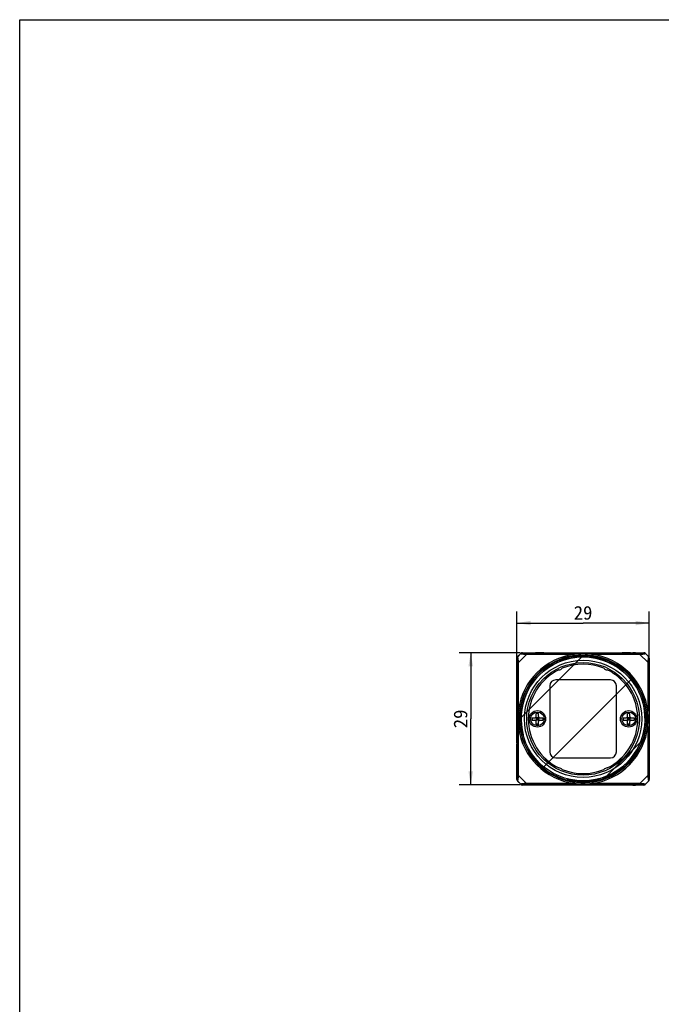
# Model space of a CAD drawing. Header units: millimetres. Extents: x 0 to 559, y 0 to 432.
# Tile 1 of 8: x 0 to 141, y 216 to 432. Entities that reach past the tile are written whole.
import ezdxf
from ezdxf.enums import TextEntityAlignment as Align

# ---------------------------------------------------------------- set-up
doc = ezdxf.new("R2010")
doc.units = ezdxf.units.MM
doc.header["$LTSCALE"] = 30.734
doc.layers.get('0').update_dxf_attribs({"linetype": 'CONTINUOUS'})
doc.layers.add('00_COMPONENTS', color=7, linetype='CONTINUOUS')
doc.layers.add('51__DRAFT_DIMS', color=7, linetype='CONTINUOUS')
doc.styles.get("Standard").update_dxf_attribs({"font": 'simfang.ttf'})
doc.dimstyles.new('DIMSTYLE_1', dxfattribs={"dimtxt": 3, "dimasz": 3, "dimexe": 2.5, "dimexo": 0.5, "dimgap": 0.75, "dimtad": 1, "dimdsep": 46, "dimtxsty": 'STANDARD', "dimblk": '_FILLED', "dimblk1": '_FILLED', "dimblk2": '_FILLED', "dimcen": 0.09, "dimclrt": 3, "dimazin": 2, "dimtp": 0.2, "dimtm": 0.2, "dimtfac": 1, "dimtofl": 0, "dimtmove": 0, "dimatfit": 3, "dimldrblk": '_FILLED', "dimfxl": 1, "dimtolj": 1, "dimarcsym": 0})

# ---------------------------------------------------------------- blocks, each defined once
blk = doc.blocks.new('_FILLED')
at = {"color": 0, "linetype": 'ByBlock'}
blk.add_solid([(0, 0), (-1, 0.167), (-1, -0.167)], dxfattribs=at)
blk = doc.blocks.new('*D1')
at = {"layer": '51__DRAFT_DIMS', "color": 4}
for p, q in [((108.95, 281.35), (108.95, 302)), ((137.95, 280.54), (137.95, 302)), ((108.95, 299.5), (123.45, 299.5)), ((137.95, 299.5), (123.45, 299.5))]:
    blk.add_line(p, q, dxfattribs=at)
at = {"layer": '51__DRAFT_DIMS', "color": 4, "xscale": 3, "yscale": 3, "zscale": 3, "rotation": 180}
blk.add_blockref('_FILLED', (108.95, 299.5), dxfattribs=at)
at = {"layer": '51__DRAFT_DIMS', "color": 4, "xscale": 3, "yscale": 3, "zscale": 3}
blk.add_blockref('_FILLED', (137.95, 299.5), dxfattribs=at)
at = {"layer": '51__DRAFT_DIMS', "color": 3}
blk.add_text('29', height=3, dxfattribs=at).set_placement((123.45, 300.25), align=Align.CENTER)
blk = doc.blocks.new('*D2')
at = {"layer": '51__DRAFT_DIMS', "color": 4}
for p, q in [((109.66, 292.99), (96.33, 292.99)), ((98.83, 292.99), (98.83, 278.49)), ((98.83, 263.99), (98.83, 278.49)), ((109.66, 263.99), (96.33, 263.99))]:
    blk.add_line(p, q, dxfattribs=at)
at = {"layer": '51__DRAFT_DIMS', "color": 4, "xscale": 3, "yscale": 3, "zscale": 3}
for p, rotation in [((98.83, 292.99), 90), ((98.83, 263.99), 270)]:
    blk.add_blockref('_FILLED', p, dxfattribs=dict(at, rotation=rotation))
at = {"layer": '51__DRAFT_DIMS', "color": 3}
blk.add_text('29', height=3, rotation=90, dxfattribs=at).set_placement((98.08, 278.49), align=Align.CENTER)

msp = doc.modelspace()

# ---------------------------------------------------------------- linework, layer by layer
at = {"color": 7}
for p, q in [((0, 0), (0, 431.8)), ((0, 431.8), (558.8, 431.8))]:
    msp.add_line(p, q, dxfattribs=at)
at = {"layer": '00_COMPONENTS', "color": 7}
for p, q in [((108.949, 284.039), (108.949, 291.781)), ((109.096, 292.135), (109.803, 292.842)), ((109.817, 292.807), (109.13, 292.12)), ((110.156, 292.988), (134.329, 292.988)), ((134.949, 292.988), (134.329, 292.988)), ((134.965, 293.004), (134.949, 292.988)), ((134.965, 293.004), (136.742, 292.988)), ((137.803, 292.135), (137.095, 292.842)), ((137.949, 291.781), (137.949, 265.196)), ((115.199, 287.488), (115.699, 287.988)), ((115.199, 287.2), (115.199, 287.488)), ((115.699, 287.988), (116.13, 287.988)), ((130.768, 287.988), (131.199, 287.988)), ((131.199, 287.988), (131.699, 287.488)), ((131.699, 287.488), (131.699, 287.2)), ((116.149, 285.738), (116.149, 271.238)), ((129.449, 287.038), (117.449, 287.038)), ((130.749, 271.238), (130.749, 285.738)), ((108.949, 273.189), (108.949, 283.984)), ((108.98, 283.788), (108.949, 283.788)), ((108.953, 283.888), (108.976, 283.888)), ((108.986, 282.788), (108.986, 274.188)), ((112.249, 278.738), (112.249, 278.238)), ((112.249, 278.738), (112.899, 278.738)), ((112.27, 278.738), (112.27, 278.238)), ((113.111, 278.151), (113.787, 278.826)), ((113.787, 278.151), (113.111, 278.826)), ((113.199, 279.038), (113.199, 279.688)), ((113.699, 279.688), (113.199, 279.688)), ((113.699, 279.667), (113.199, 279.667)), ((113.199, 278.738), (113.199, 278.238)), ((113.699, 278.738), (113.199, 278.738)), ((113.449, 278.738), (113.449, 278.238)), ((113.699, 279.038), (113.699, 279.688)), ((113.699, 278.738), (113.699, 278.238)), ((113.999, 278.738), (114.649, 278.738)), ((114.628, 278.738), (114.628, 278.238)), ((114.649, 278.738), (114.649, 278.238)), ((132.249, 278.738), (132.899, 278.738)), ((132.249, 278.738), (132.249, 278.238)), ((132.27, 278.738), (132.27, 278.238)), ((133.111, 278.151), (133.787, 278.826)), ((133.787, 278.151), (133.111, 278.826)), ((133.699, 279.688), (133.199, 279.688)), ((133.199, 279.038), (133.199, 279.688)), ((133.699, 279.667), (133.199, 279.667)), ((133.699, 278.738), (133.199, 278.738)), ((133.199, 278.738), (133.199, 278.238)), ((133.449, 278.738), (133.449, 278.238)), ((133.699, 279.038), (133.699, 279.688)), ((133.699, 278.738), (133.699, 278.238)), ((133.999, 278.738), (134.649, 278.738)), ((134.628, 278.738), (134.628, 278.238)), ((134.649, 278.738), (134.649, 278.238)), ((112.249, 278.238), (112.899, 278.238)), ((113.699, 278.488), (113.199, 278.488)), ((113.699, 278.238), (113.199, 278.238)), ((113.199, 277.288), (113.199, 277.938)), ((113.699, 277.309), (113.199, 277.309)), ((113.699, 277.288), (113.199, 277.288)), ((113.699, 277.288), (113.699, 277.938)), ((113.999, 278.238), (114.649, 278.238)), ((132.249, 278.238), (132.899, 278.238)), ((133.699, 278.488), (133.199, 278.488)), ((133.699, 278.238), (133.199, 278.238)), ((133.199, 277.288), (133.199, 277.938)), ((133.699, 277.309), (133.199, 277.309)), ((133.699, 277.288), (133.199, 277.288)), ((133.699, 277.288), (133.699, 277.938)), ((133.999, 278.238), (134.649, 278.238)), ((108.98, 273.189), (108.949, 273.189)), ((108.949, 265.196), (108.949, 272.938)), ((108.976, 273.088), (108.953, 273.088)), ((117.449, 269.938), (129.449, 269.938)), ((115.199, 269.488), (115.199, 269.777)), ((115.699, 268.988), (115.199, 269.488)), ((116.13, 268.988), (115.699, 268.988)), ((131.199, 268.988), (130.768, 268.988)), ((131.699, 269.488), (131.199, 268.988)), ((131.699, 269.777), (131.699, 269.488)), ((109.803, 264.135), (109.096, 264.842)), ((109.13, 264.856), (109.817, 264.17)), ((134.329, 263.988), (110.156, 263.988)), ((134.329, 263.988), (134.949, 263.988)), ((134.965, 263.973), (134.949, 263.988)), ((136.742, 263.988), (134.965, 263.973)), ((137.095, 264.135), (137.803, 264.842))]:
    msp.add_line(p, q, dxfattribs=at)
at = {"layer": '00_COMPONENTS', "color": 4}
for p, q in [((108.984, 291.767), (108.949, 291.781)), ((109.13, 292.12), (109.096, 292.135)), ((111.061, 292.637), (109.305, 290.88)), ((109.559, 278.488), (123.449, 292.379)), ((109.803, 292.842), (109.817, 292.807)), ((110.156, 292.988), (110.171, 292.953)), ((111.109, 292.947), (111.369, 292.947)), ((111.369, 292.947), (135.578, 292.947)), ((111.369, 292.647), (121.464, 292.647)), ((121.506, 292.35), (121.464, 292.647)), ((125.392, 292.35), (125.434, 292.647)), ((125.434, 292.647), (135.578, 292.647)), ((135.578, 292.947), (135.838, 292.947)), ((137.634, 290.889), (135.886, 292.637)), ((137.13, 292.807), (137.13, 292.807)), ((114.631, 267.756), (134.182, 287.306)), ((108.986, 282.788), (108.949, 282.788)), ((108.949, 280.847), (108.986, 280.847)), ((109.587, 280.431), (109.29, 280.473)), ((137.351, 280.119), (137.649, 280.154)), ((109.587, 276.545), (109.29, 276.504)), ((137.351, 276.857), (137.649, 276.822)), ((108.949, 276.13), (108.986, 276.13)), ((108.986, 274.189), (108.949, 274.189)), ((128.07, 265.389), (136.548, 273.867)), ((109.305, 266.097), (111.061, 264.34)), ((135.886, 264.34), (137.634, 266.088)), ((108.949, 265.196), (108.984, 265.21)), ((109.096, 264.842), (109.13, 264.856)), ((109.817, 264.17), (109.803, 264.135)), ((110.171, 264.023), (110.156, 263.988)), ((111.369, 264.029), (111.109, 264.029)), ((121.464, 264.329), (111.369, 264.329)), ((135.578, 264.029), (111.369, 264.029)), ((121.506, 264.627), (121.464, 264.329)), ((125.392, 264.627), (125.434, 264.329)), ((135.578, 264.329), (125.434, 264.329)), ((135.838, 264.029), (135.578, 264.029)), ((136.742, 263.988), (136.777, 264.023))]:
    msp.add_line(p, q, dxfattribs=at)
at = {"layer": '00_COMPONENTS', "color": 7}
for centre, radius in [((123.449, 278.488), 13.894), ((123.449, 278.488), 13.89), ((123.449, 278.488), 13.591), ((123.449, 278.488), 12.85), ((123.449, 278.488), 12.35), ((113.449, 278.488), 1.8), ((113.449, 278.488), 1.5), ((133.449, 278.488), 1.8), ((133.449, 278.488), 1.5)]:
    msp.add_circle(centre, radius, dxfattribs=at)
for centre, radius, start, end in [((109.449, 291.781), 0.5, 135, 180), ((109.452, 291.781), 0.503, 165.03311, 179.95971), ((109.448, 291.782), 0.499, 149.98285, 154.98519), ((109.45, 291.781), 0.501, 145.03415, 149.97383), ((109.45, 291.78), 0.502, 135.02471, 145.04318), ((123.449, 278.488), 13.997, 97.97924, 172.02076), ((110.156, 292.488), 0.5, 90, 135), ((110.157, 292.487), 0.502, 124.96359, 134.97531), ((110.156, 292.488), 0.5, 118.98247, 124.9735), ((110.156, 292.489), 0.499, 114.71078, 118.97197), ((110.157, 292.486), 0.503, 90.04029, 104.96691), ((123.449, 278.488), 13.997, 6.69146, 82.02076), ((136.742, 292.489), 0.5, 45, 90.00541), ((136.741, 292.488), 0.501, 45.00913, 54.98171), ((136.743, 292.489), 0.499, 45.00786, 50.02236), ((137.449, 291.781), 0.501, 34.98969, 44.99079), ((137.449, 291.781), 0.5, 0, 45), ((137.448, 291.781), 0.501, 0.00912, 9.9784), ((118.149, 290.249), 1, 269.40204, 319.11479), ((123.449, 278.488), 12, 67.749, 112.251), ((128.749, 290.249), 1, 220.88521, 270.59796), ((123.449, 278.488), 12, 116.26582, 243.73418), ((123.449, 278.488), 12, 296.26582, 63.73418), ((117.449, 285.738), 1.3, 90, 180), ((129.449, 285.738), 1.3, 0, 90), ((109.549, 280.847), 0.6, 180, 200.11074), ((112.899, 279.038), 0.3, 270, 360), ((113.999, 279.038), 0.3, 180, 270), ((132.899, 279.038), 0.3, 270, 360), ((133.999, 279.038), 0.3, 180, 270), ((123.449, 278.488), 13.997, 187.97923, 262.02076), ((112.899, 277.938), 0.3, 0, 90), ((113.999, 277.938), 0.3, 90, 180), ((123.449, 278.488), 13.997, 277.97924, 353.30854), ((132.899, 277.938), 0.3, 0, 90), ((133.999, 277.938), 0.3, 90, 180), ((109.549, 276.13), 0.6, 159.88926, 180), ((117.449, 271.238), 1.3, 180, 270), ((129.449, 271.238), 1.3, 270, 360), ((118.149, 266.727), 1, 40.88521, 90.59796), ((128.749, 266.727), 1, 89.40204, 139.11479), ((123.449, 278.488), 12, 247.749, 292.251), ((109.452, 265.196), 0.503, 180.04029, 194.96689), ((109.449, 265.196), 0.5, 180, 225), ((109.448, 265.195), 0.499, 204.71634, 208.97821), ((109.449, 265.196), 0.5, 208.9887, 214.9735), ((109.45, 265.196), 0.502, 214.96359, 224.97531), ((110.157, 264.49), 0.502, 225.02471, 235.04316), ((110.156, 264.488), 0.5, 225, 270), ((110.157, 264.489), 0.501, 235.03413, 239.9738), ((110.156, 264.487), 0.499, 239.98282, 244.98515), ((110.157, 264.491), 0.503, 255.03307, 269.95971), ((136.742, 264.488), 0.5, 269.99463, 315.00322), ((136.741, 264.489), 0.501, 305.0033, 314.99083), ((137.449, 265.196), 0.5, 315, 360), ((137.449, 265.196), 0.501, 315.00921, 325.01031), ((137.448, 265.196), 0.501, 350.0216, 359.99088)]:
    msp.add_arc(centre, radius, start, end, dxfattribs=at)
at = {"layer": '00_COMPONENTS', "color": 4}
for centre, radius, start, end in [((109.484, 291.767), 0.5, 134.99867, 180.00133), ((123.449, 278.488), 14.297, 97.97924, 172.02076), ((110.171, 292.454), 0.5, 89.99918, 135.0017), ((123.449, 278.488), 13.585, 255, 195), ((123.449, 264.293), 28.424, 85.9961, 94.0039), ((123.449, 278.488), 14.297, 6.69146, 82.02076), ((136.777, 292.454), 0.5, 44.99715, 90.00812), ((137.618, 278.491), 28.397, 175.99692, 180.00454), ((123.466, 278.486), 14.014, 172.02144, 179.99101), ((123.449, 278.488), 13.997, 0, 6.69146), ((109.242, 278.49), 28.456, 359.99734, 3.35364), ((137.618, 278.486), 28.397, 179.99543, 184.0031), ((123.449, 278.488), 14.297, 187.97923, 262.02076), ((123.466, 278.491), 14.014, 180.00899, 187.97855), ((123.449, 278.488), 14.297, 277.97924, 353.30854), ((123.437, 278.49), 14.009, 353.30896, 359.99472), ((109.24, 278.487), 28.458, 356.64647, 0.00256), ((109.484, 265.21), 0.5, 179.99867, 225.00133), ((110.171, 264.523), 0.5, 224.99867, 270.00133), ((123.449, 292.684), 28.424, 265.9961, 274.0039), ((136.777, 264.523), 0.5, 269.99346, 315.00282)]:
    msp.add_arc(centre, radius, start, end, dxfattribs=at)
for centre, major_axis, start_param, end_param in [((113.949, 292.961), (1, 0), 3.1415927, 6.2831853), ((132.949, 292.961), (1, 0), 3.1415927, 6.2831853), ((108.967, 288.488), (0, 1.5), -3.1415927, 0), ((108.967, 268.488), (0, 1.5), -3.1415927, 0), ((113.949, 264.016), (1, 0), 0, 3.1415927), ((132.949, 264.016), (1, 0), 0, 3.1415927)]:
    msp.add_ellipse(centre, major_axis=major_axis, ratio=0.0087269, start_param=start_param, end_param=end_param, dxfattribs=at)
at = {"layer": '00_COMPONENTS', "color": 7}
for centre, major_axis, start_param, end_param in [((108.953, 284.288), (0, 0.4), -4.712389, -3.1415927), ((108.976, 282.788), (0, 1.1), -1.5707963, 0), ((108.953, 272.688), (0, 0.4), 6.2831853, 7.8539816), ((108.976, 274.188), (0, 1.1), -3.1415927, -1.5707963)]:
    msp.add_ellipse(centre, major_axis=major_axis, ratio=0.0087269, start_param=start_param, end_param=end_param, dxfattribs=at)
at = {"layer": '00_COMPONENTS', "color": 4}
for points, knots in [([(108.99, 290.88), (108.99, 290.93), (108.99, 291.028), (108.989, 291.172), (108.989, 291.31), (108.988, 291.44), (108.988, 291.541), (108.987, 291.615), (108.987, 291.663), (108.986, 291.704), (108.986, 291.732), (108.985, 291.75), (108.985, 291.759), (108.984, 291.763), (108.985, 291.767), (108.984, 291.767)], [0, 0, 0, 0, 0.1676154, 0.3307211, 0.4873855, 0.6352176, 0.7703602, 0.8311659, 0.8857604, 0.9323086, 0.9684922, 0.9818905, 0.9917492, 0.9978296, 1, 1, 1, 1]), ([(109.305, 290.88), (109.298, 290.954), (109.287, 291.1), (109.271, 291.316), (109.25, 291.522), (109.227, 291.683), (109.206, 291.802), (109.191, 291.88), (109.175, 291.949), (109.162, 292.007), (109.15, 292.053), (109.141, 292.085), (109.136, 292.103), (109.134, 292.112), (109.131, 292.117), (109.131, 292.12), (109.13, 292.12)], [0, 0, 0, 0, 0.1767257, 0.3504176, 0.517158, 0.6712017, 0.7411072, 0.8048157, 0.8612017, 0.9091808, 0.9477711, 0.9761482, 0.9863027, 0.993687, 0.9982589, 1, 1, 1, 1]), ([(109.817, 292.807), (109.818, 292.806), (109.821, 292.806), (109.826, 292.804), (109.835, 292.802), (109.854, 292.797), (109.886, 292.79), (109.934, 292.78), (109.993, 292.768), (110.063, 292.755), (110.142, 292.742), (110.261, 292.723), (110.422, 292.702), (110.628, 292.68), (110.842, 292.66), (110.988, 292.645), (111.061, 292.637)], [0, 0, 0, 0, 0.0017669, 0.0064323, 0.0139705, 0.0243298, 0.0532208, 0.0923782, 0.1408734, 0.1976366, 0.2615271, 0.3314039, 0.4848918, 0.6508078, 0.8237954, 1, 1, 1, 1]), ([(110.171, 292.953), (110.171, 292.953), (110.174, 292.954), (110.179, 292.952), (110.188, 292.953), (110.206, 292.952), (110.236, 292.951), (110.278, 292.951), (110.329, 292.95), (110.385, 292.95), (110.446, 292.949), (110.535, 292.949), (110.653, 292.948), (110.8, 292.948), (110.953, 292.948), (111.057, 292.947), (111.109, 292.947)], [0, 0, 0, 0, 0.0020761, 0.007952, 0.0175249, 0.0305894, 0.0660797, 0.1120442, 0.1662533, 0.2268979, 0.2926024, 0.3623426, 0.5110481, 0.6687357, 0.8325265, 1, 1, 1, 1]), ([(111.109, 292.947), (111.105, 292.947), (111.097, 292.939), (111.085, 292.908), (111.072, 292.845), (111.064, 292.75), (111.061, 292.676), (111.061, 292.637)], [0, 0, 0, 0, 0.0352639, 0.098042, 0.3143323, 0.6305797, 1, 1, 1, 1]), ([(121.506, 292.35), (122.149, 292.44), (123.449, 292.532), (124.749, 292.44), (125.392, 292.35)], [0, 0, 0, 0, 0.4999995, 1, 1, 1, 1]), ([(135.838, 292.947), (135.891, 292.947), (135.995, 292.948), (136.149, 292.948), (136.296, 292.948), (136.435, 292.949), (136.543, 292.95), (136.622, 292.95), (136.672, 292.951), (136.714, 292.951), (136.743, 292.952), (136.76, 292.952), (136.77, 292.953), (136.773, 292.953), (136.777, 292.953), (136.777, 292.954)], [0, 0, 0, 0, 0.1682251, 0.3327429, 0.4910916, 0.640331, 0.7760761, 0.8367265, 0.8907974, 0.936431, 0.9713467, 0.984021, 0.9931434, 0.9984768, 1, 1, 1, 1]), ([(135.838, 292.947), (135.842, 292.947), (135.851, 292.939), (135.863, 292.908), (135.875, 292.845), (135.884, 292.75), (135.886, 292.677), (135.886, 292.637)], [0, 0, 0, 0, 0.0352557, 0.0980303, 0.3143206, 0.6305728, 1, 1, 1, 1]), ([(135.886, 292.637), (136.03, 292.653), (136.242, 292.672), (136.517, 292.702), (136.704, 292.726), (136.866, 292.752), (136.994, 292.776), (137.078, 292.795), (137.119, 292.803), (137.13, 292.807)], [0, 0, 0, 0, 0.3449353, 0.5090645, 0.6613129, 0.794753, 0.9009902, 0.9715796, 1, 1, 1, 1]), ([(137.803, 292.135), (137.802, 292.135), (137.802, 292.13), (137.8, 292.128), (137.798, 292.118), (137.793, 292.1), (137.786, 292.068), (137.774, 292.022), (137.761, 291.964), (137.746, 291.895), (137.731, 291.816), (137.711, 291.697), (137.688, 291.534), (137.668, 291.327), (137.652, 291.11), (137.641, 290.963), (137.634, 290.889)], [0, 0, 0, 0, 0.0014406, 0.0057507, 0.0129028, 0.0228536, 0.0509056, 0.0892743, 0.1371256, 0.1934661, 0.257198, 0.3271819, 0.4815024, 0.6486305, 0.8227793, 1, 1, 1, 1]), ([(108.99, 290.88), (108.99, 290.883), (109.001, 290.888), (109.018, 290.89), (109.048, 290.893), (109.104, 290.894), (109.191, 290.89), (109.265, 290.884), (109.305, 290.88)], [0, 0, 0, 0, 0.0269215, 0.0858147, 0.1784833, 0.3018712, 0.6224772, 1, 1, 1, 1]), ([(108.99, 266.097), (108.991, 267.129), (108.99, 269.195), (108.99, 273.325), (108.99, 278.489), (108.99, 283.652), (108.99, 287.782), (108.991, 289.848), (108.99, 290.88)], [0, 0, 0, 0, 0.1249976, 0.2499989, 0.5000029, 0.7500069, 0.8750089, 1, 1, 1, 1]), ([(109.29, 280.473), (109.29, 281.34), (109.29, 282.641), (109.29, 284.376), (109.29, 285.677), (109.29, 286.761), (109.29, 287.628), (109.29, 288.279), (109.29, 288.929), (109.29, 289.471), (109.29, 289.905), (109.29, 290.23), (109.289, 290.555), (109.293, 290.772), (109.305, 290.88)], [0, 0, 0, 0, 0.2499992, 0.3749987, 0.4999983, 0.6249979, 0.6874977, 0.7499974, 0.8124974, 0.8749968, 0.9062488, 0.9374925, 0.968752, 1, 1, 1, 1]), ([(137.949, 290.889), (137.949, 290.892), (137.939, 290.897), (137.922, 290.899), (137.892, 290.901), (137.836, 290.902), (137.748, 290.899), (137.674, 290.893), (137.634, 290.889)], [0, 0, 0, 0, 0.0255508, 0.0833966, 0.1755294, 0.2988545, 0.620506, 1, 1, 1, 1]), ([(137.634, 290.889), (137.657, 290.666), (137.645, 290.218), (137.65, 289.547), (137.649, 288.876), (137.649, 288.205), (137.649, 287.535), (137.649, 286.64), (137.649, 285.522), (137.649, 284.18), (137.649, 282.391), (137.649, 281.049), (137.649, 280.154)], [0, 0, 0, 0, 0.0625025, 0.1249979, 0.187498, 0.2499993, 0.3124985, 0.374999, 0.4999991, 0.6249994, 0.7499996, 1, 1, 1, 1]), ([(109.305, 266.097), (109.283, 266.312), (109.286, 266.639), (109.292, 267.072), (109.292, 267.506), (109.289, 268.048), (109.29, 268.698), (109.29, 269.349), (109.29, 270.216), (109.29, 271.3), (109.29, 272.601), (109.29, 274.336), (109.29, 275.636), (109.29, 276.504)], [0, 0, 0, 0, 0.0624859, 0.0937732, 0.1250242, 0.1875034, 0.2500072, 0.3125086, 0.3750062, 0.5000054, 0.6250039, 0.7500026, 1, 1, 1, 1]), ([(137.649, 276.822), (137.649, 275.928), (137.649, 274.586), (137.649, 272.797), (137.649, 271.455), (137.649, 270.337), (137.649, 269.442), (137.649, 268.771), (137.649, 268.1), (137.649, 267.541), (137.649, 267.094), (137.649, 266.759), (137.65, 266.423), (137.646, 266.199), (137.634, 266.088)], [0, 0, 0, 0, 0.2500003, 0.3750005, 0.5000007, 0.6250008, 0.6875009, 0.750001, 0.812501, 0.875001, 0.9062513, 0.9375015, 0.9687501, 1, 1, 1, 1]), ([(108.984, 265.21), (108.985, 265.21), (108.984, 265.214), (108.985, 265.218), (108.985, 265.227), (108.986, 265.245), (108.986, 265.273), (108.987, 265.314), (108.987, 265.362), (108.988, 265.436), (108.988, 265.537), (108.989, 265.667), (108.989, 265.805), (108.99, 265.949), (108.99, 266.047), (108.99, 266.097)], [0, 0, 0, 0, 0.0021711, 0.0082518, 0.0181099, 0.0315078, 0.0676915, 0.1142399, 0.1688327, 0.2296372, 0.364786, 0.5126173, 0.6692819, 0.8323866, 1, 1, 1, 1]), ([(108.99, 266.097), (108.99, 266.094), (109.001, 266.089), (109.018, 266.087), (109.048, 266.084), (109.104, 266.084), (109.191, 266.087), (109.265, 266.093), (109.305, 266.097)], [0, 0, 0, 0, 0.026527, 0.0853441, 0.1780325, 0.3014823, 0.6222698, 1, 1, 1, 1]), ([(109.13, 264.856), (109.131, 264.857), (109.131, 264.86), (109.134, 264.865), (109.136, 264.874), (109.141, 264.892), (109.15, 264.924), (109.162, 264.97), (109.175, 265.028), (109.191, 265.097), (109.206, 265.175), (109.227, 265.293), (109.25, 265.455), (109.271, 265.661), (109.287, 265.877), (109.298, 266.023), (109.305, 266.097)], [0, 0, 0, 0, 0.0017409, 0.0063127, 0.0136971, 0.0238517, 0.0522289, 0.0908192, 0.1387982, 0.1951847, 0.2588937, 0.328799, 0.4828411, 0.6495822, 0.8232742, 1, 1, 1, 1]), ([(137.634, 266.088), (137.641, 266.014), (137.652, 265.867), (137.668, 265.65), (137.688, 265.443), (137.711, 265.28), (137.731, 265.161), (137.746, 265.082), (137.761, 265.013), (137.774, 264.955), (137.786, 264.909), (137.793, 264.877), (137.798, 264.859), (137.8, 264.849), (137.802, 264.847), (137.802, 264.841), (137.803, 264.842)], [0, 0, 0, 0, 0.1772209, 0.3513698, 0.518498, 0.6728186, 0.7428025, 0.8065342, 0.8628746, 0.9107259, 0.9490945, 0.9771465, 0.9870972, 0.9942493, 0.9985594, 1, 1, 1, 1]), ([(137.949, 266.088), (137.949, 266.085), (137.939, 266.08), (137.922, 266.078), (137.892, 266.075), (137.836, 266.074), (137.748, 266.078), (137.674, 266.084), (137.634, 266.088)], [0, 0, 0, 0, 0.0258479, 0.08375, 0.1758675, 0.2991463, 0.6206619, 1, 1, 1, 1]), ([(111.061, 264.34), (110.988, 264.332), (110.842, 264.317), (110.628, 264.297), (110.422, 264.275), (110.261, 264.253), (110.142, 264.235), (110.063, 264.222), (109.993, 264.209), (109.934, 264.197), (109.886, 264.187), (109.854, 264.179), (109.835, 264.175), (109.826, 264.173), (109.821, 264.171), (109.818, 264.17), (109.817, 264.17)], [0, 0, 0, 0, 0.1762048, 0.3491925, 0.5151087, 0.6685966, 0.7384735, 0.802364, 0.8591271, 0.9076223, 0.9467796, 0.9756705, 0.9860297, 0.9935678, 0.9982332, 1, 1, 1, 1]), ([(111.109, 264.029), (111.057, 264.029), (110.953, 264.029), (110.8, 264.029), (110.653, 264.028), (110.535, 264.028), (110.446, 264.027), (110.385, 264.027), (110.329, 264.027), (110.278, 264.026), (110.236, 264.025), (110.206, 264.025), (110.188, 264.024), (110.179, 264.024), (110.174, 264.023), (110.171, 264.024), (110.171, 264.023)], [0, 0, 0, 0, 0.1674735, 0.3312643, 0.4889519, 0.6376574, 0.7073976, 0.7731022, 0.8337467, 0.8879558, 0.9339203, 0.9694105, 0.9824748, 0.99205, 0.99792, 1, 1, 1, 1]), ([(111.109, 264.029), (111.105, 264.03), (111.097, 264.038), (111.085, 264.069), (111.072, 264.132), (111.064, 264.227), (111.061, 264.3), (111.061, 264.34)], [0, 0, 0, 0, 0.0352639, 0.098042, 0.3143323, 0.6305797, 1, 1, 1, 1]), ([(125.392, 264.627), (124.749, 264.536), (123.449, 264.445), (122.149, 264.536), (121.506, 264.627)], [0, 0, 0, 0, 0.4999995, 1, 1, 1, 1]), ([(135.838, 264.029), (135.842, 264.03), (135.851, 264.038), (135.863, 264.069), (135.875, 264.132), (135.884, 264.227), (135.886, 264.3), (135.886, 264.34)], [0, 0, 0, 0, 0.0352557, 0.0980303, 0.3143206, 0.6305728, 1, 1, 1, 1]), ([(136.777, 264.023), (136.777, 264.024), (136.773, 264.024), (136.77, 264.024), (136.76, 264.024), (136.743, 264.025), (136.714, 264.025), (136.672, 264.026), (136.622, 264.027), (136.543, 264.027), (136.435, 264.028), (136.296, 264.028), (136.149, 264.029), (135.995, 264.029), (135.891, 264.029), (135.838, 264.029)], [0, 0, 0, 0, 0.0015098, 0.0068636, 0.0159782, 0.028653, 0.0635691, 0.1092029, 0.1632737, 0.2239241, 0.3596692, 0.5089086, 0.6672572, 0.8317749, 1, 1, 1, 1]), ([(137.002, 264.199), (136.842, 264.231), (136.47, 264.286), (136.096, 264.316), (135.886, 264.34)], [0, 0, 0, 0, 0.436733, 1, 1, 1, 1]), ([(137.13, 264.17), (137.131, 264.17), (137.126, 264.171), (137.122, 264.173), (137.11, 264.175), (137.097, 264.178), (137.078, 264.182), (137.047, 264.189), (137.021, 264.195), (137.002, 264.199)], [0, 0, 0, 0, 0.0151821, 0.0630634, 0.1433073, 0.2552725, 0.3980803, 0.5706693, 1, 1, 1, 1])]:
    msp.add_open_spline(points, degree=3, knots=knots, dxfattribs=at)
for points in [[(111.061, 292.637), (111.164, 292.644), (111.266, 292.647), (111.369, 292.647)], [(135.578, 292.647), (135.681, 292.647), (135.784, 292.644), (135.886, 292.637)], [(136.777, 292.954), (136.765, 292.965), (136.754, 292.977), (136.742, 292.988)], [(108.967, 286.988), (108.967, 286.988), (108.969, 287.01), (108.972, 287.098), (108.974, 287.241), (108.976, 287.435), (108.978, 287.686), (108.979, 287.991), (108.98, 288.324), (108.98, 288.653), (108.979, 288.986), (108.978, 289.29), (108.976, 289.542), (108.974, 289.736), (108.972, 289.879), (108.969, 289.967), (108.967, 289.988), (108.967, 289.988)], [(108.967, 266.988), (108.967, 266.988), (108.969, 267.01), (108.972, 267.098), (108.974, 267.241), (108.976, 267.435), (108.978, 267.686), (108.979, 267.991), (108.98, 268.324), (108.98, 268.653), (108.979, 268.986), (108.978, 269.29), (108.976, 269.542), (108.974, 269.736), (108.972, 269.879), (108.969, 269.967), (108.967, 269.988), (108.967, 269.988)], [(111.369, 264.329), (111.266, 264.329), (111.164, 264.333), (111.061, 264.34)], [(135.886, 264.34), (135.784, 264.333), (135.681, 264.329), (135.578, 264.329)]]:
    msp.add_open_spline(points, degree=3, dxfattribs=at)
at = {"layer": '00_COMPONENTS', "color": 7}
for points, knots in [([(113.124, 292.957), (113.11, 292.957), (113.086, 292.958), (113.059, 292.958), (113.043, 292.959), (113.035, 292.959), (113.032, 292.96), (113.029, 292.96), (113.029, 292.961)], [0, 0, 0, 0, 0.4412627, 0.7535372, 0.8616266, 0.9383286, 0.9841677, 1, 1, 1, 1]), ([(114.771, 292.957), (114.496, 292.952), (113.947, 292.953), (113.398, 292.952), (113.124, 292.957)], [0, 0, 0, 0, 0.5008134, 1, 1, 1, 1]), ([(113.127, 292.964), (113.402, 292.969), (113.951, 292.968), (114.5, 292.969), (114.775, 292.964)], [0, 0, 0, 0, 0.5008134, 1, 1, 1, 1]), ([(114.863, 292.96), (114.858, 292.959), (114.828, 292.958), (114.797, 292.957), (114.771, 292.957)], [0, 0, 0, 0, 0.1403901, 1, 1, 1, 1]), ([(114.869, 292.961), (114.869, 292.96), (114.866, 292.96), (114.864, 292.96), (114.863, 292.96)], [0, 0, 0, 0, 0.2573437, 1, 1, 1, 1]), ([(132.124, 292.957), (132.11, 292.957), (132.086, 292.958), (132.059, 292.958), (132.043, 292.959), (132.035, 292.959), (132.032, 292.96), (132.029, 292.96), (132.029, 292.961)], [0, 0, 0, 0, 0.4412627, 0.7535372, 0.8616266, 0.9383286, 0.9841677, 1, 1, 1, 1]), ([(133.771, 292.957), (133.496, 292.952), (132.947, 292.953), (132.398, 292.952), (132.124, 292.957)], [0, 0, 0, 0, 0.5008134, 1, 1, 1, 1]), ([(132.127, 292.964), (132.402, 292.969), (132.951, 292.968), (133.5, 292.969), (133.775, 292.964)], [0, 0, 0, 0, 0.5008134, 1, 1, 1, 1]), ([(133.863, 292.96), (133.858, 292.959), (133.828, 292.958), (133.797, 292.957), (133.771, 292.957)], [0, 0, 0, 0, 0.1403901, 1, 1, 1, 1]), ([(133.869, 292.961), (133.869, 292.96), (133.866, 292.96), (133.864, 292.96), (133.863, 292.96)], [0, 0, 0, 0, 0.2573437, 1, 1, 1, 1]), ([(108.954, 288.488), (108.954, 288.752), (108.955, 289.194), (108.958, 289.636), (108.961, 289.815)], [0, 0, 0, 0, 0.5966208, 1, 1, 1, 1]), ([(108.961, 289.815), (108.962, 289.833), (108.962, 289.864), (108.964, 289.9), (108.964, 289.92), (108.965, 289.931), (108.965, 289.934), (108.966, 289.939), (108.967, 289.938)], [0, 0, 0, 0, 0.4410598, 0.7563555, 0.8659023, 0.94304, 0.9875745, 1, 1, 1, 1]), ([(108.967, 289.938), (108.967, 289.938), (108.967, 289.934), (108.968, 289.928), (108.969, 289.918), (108.969, 289.91), (108.969, 289.905)], [0, 0, 0, 0, 0.0798702, 0.2733732, 0.5804072, 1, 1, 1, 1]), ([(108.969, 289.905), (108.969, 289.899), (108.971, 289.868), (108.971, 289.836), (108.972, 289.81)], [0, 0, 0, 0, 0.1903794, 1, 1, 1, 1]), ([(108.972, 289.81), (108.975, 289.63), (108.978, 289.189), (108.979, 288.749), (108.979, 288.488)], [0, 0, 0, 0, 0.4095717, 1, 1, 1, 1]), ([(108.961, 287.167), (108.958, 287.347), (108.955, 287.788), (108.954, 288.228), (108.954, 288.488)], [0, 0, 0, 0, 0.4095717, 1, 1, 1, 1]), ([(108.964, 287.072), (108.964, 287.078), (108.963, 287.109), (108.962, 287.141), (108.961, 287.167)], [0, 0, 0, 0, 0.1903794, 1, 1, 1, 1]), ([(108.972, 287.162), (108.971, 287.145), (108.971, 287.114), (108.97, 287.079), (108.969, 287.059), (108.968, 287.048), (108.967, 287.042), (108.967, 287.039), (108.967, 287.038)], [0, 0, 0, 0, 0.4258204, 0.7359721, 0.8468098, 0.9278495, 0.9788992, 1, 1, 1, 1]), ([(108.979, 288.488), (108.979, 288.225), (108.978, 287.783), (108.975, 287.34), (108.972, 287.162)], [0, 0, 0, 0, 0.5966208, 1, 1, 1, 1]), ([(108.967, 287.038), (108.966, 287.038), (108.965, 287.043), (108.965, 287.047), (108.964, 287.059), (108.964, 287.067), (108.964, 287.072)], [0, 0, 0, 0, 0.0514622, 0.234824, 0.5513969, 1, 1, 1, 1]), ([(108.961, 269.815), (108.962, 269.833), (108.962, 269.864), (108.964, 269.9), (108.964, 269.92), (108.965, 269.931), (108.965, 269.934), (108.966, 269.939), (108.967, 269.938)], [0, 0, 0, 0, 0.4410598, 0.7563555, 0.8659023, 0.94304, 0.9875745, 1, 1, 1, 1]), ([(108.967, 269.938), (108.967, 269.938), (108.967, 269.934), (108.968, 269.928), (108.969, 269.918), (108.969, 269.91), (108.969, 269.905)], [0, 0, 0, 0, 0.0798702, 0.2733732, 0.5804072, 1, 1, 1, 1]), ([(108.969, 269.905), (108.969, 269.899), (108.971, 269.868), (108.971, 269.836), (108.972, 269.81)], [0, 0, 0, 0, 0.1903794, 1, 1, 1, 1]), ([(108.954, 268.488), (108.954, 268.752), (108.955, 269.194), (108.958, 269.636), (108.961, 269.815)], [0, 0, 0, 0, 0.5966208, 1, 1, 1, 1]), ([(108.961, 267.167), (108.958, 267.347), (108.955, 267.788), (108.954, 268.228), (108.954, 268.488)], [0, 0, 0, 0, 0.4095717, 1, 1, 1, 1]), ([(108.972, 269.81), (108.975, 269.63), (108.978, 269.189), (108.979, 268.749), (108.979, 268.488)], [0, 0, 0, 0, 0.4095717, 1, 1, 1, 1]), ([(108.979, 268.488), (108.979, 268.225), (108.978, 267.783), (108.975, 267.34), (108.972, 267.162)], [0, 0, 0, 0, 0.5966208, 1, 1, 1, 1]), ([(108.964, 267.072), (108.964, 267.078), (108.963, 267.109), (108.962, 267.141), (108.961, 267.167)], [0, 0, 0, 0, 0.1903794, 1, 1, 1, 1]), ([(108.967, 267.038), (108.966, 267.038), (108.965, 267.043), (108.965, 267.047), (108.964, 267.059), (108.964, 267.067), (108.964, 267.072)], [0, 0, 0, 0, 0.0514622, 0.234824, 0.5513969, 1, 1, 1, 1]), ([(108.972, 267.162), (108.971, 267.145), (108.971, 267.114), (108.97, 267.079), (108.969, 267.059), (108.968, 267.048), (108.967, 267.042), (108.967, 267.039), (108.967, 267.038)], [0, 0, 0, 0, 0.4258204, 0.7359721, 0.8468098, 0.9278495, 0.9788992, 1, 1, 1, 1]), ([(113.029, 264.016), (113.029, 264.017), (113.033, 264.017), (113.034, 264.017), (113.036, 264.017)], [0, 0, 0, 0, 0.2575382, 1, 1, 1, 1]), ([(113.036, 264.017), (113.04, 264.018), (113.07, 264.019), (113.101, 264.02), (113.127, 264.02)], [0, 0, 0, 0, 0.1410998, 1, 1, 1, 1]), ([(114.771, 264.013), (114.496, 264.008), (113.946, 264.009), (113.397, 264.008), (113.123, 264.013)], [0, 0, 0, 0, 0.5011792, 1, 1, 1, 1]), ([(113.127, 264.02), (113.402, 264.025), (113.952, 264.024), (114.501, 264.025), (114.776, 264.02)], [0, 0, 0, 0, 0.5011792, 1, 1, 1, 1]), ([(114.776, 264.02), (114.789, 264.02), (114.813, 264.019), (114.84, 264.019), (114.855, 264.018), (114.863, 264.018), (114.866, 264.017), (114.869, 264.017), (114.869, 264.016)], [0, 0, 0, 0, 0.4421413, 0.7542887, 0.8621473, 0.9385994, 0.9842399, 1, 1, 1, 1]), ([(132.029, 264.016), (132.029, 264.017), (132.033, 264.017), (132.034, 264.017), (132.036, 264.017)], [0, 0, 0, 0, 0.2575382, 1, 1, 1, 1]), ([(132.036, 264.017), (132.04, 264.018), (132.07, 264.019), (132.101, 264.02), (132.127, 264.02)], [0, 0, 0, 0, 0.1410998, 1, 1, 1, 1]), ([(133.771, 264.013), (133.496, 264.008), (132.946, 264.009), (132.397, 264.008), (132.123, 264.013)], [0, 0, 0, 0, 0.5011792, 1, 1, 1, 1]), ([(132.127, 264.02), (132.402, 264.025), (132.952, 264.024), (133.501, 264.025), (133.776, 264.02)], [0, 0, 0, 0, 0.5011792, 1, 1, 1, 1]), ([(133.776, 264.02), (133.789, 264.02), (133.813, 264.019), (133.84, 264.019), (133.855, 264.018), (133.863, 264.018), (133.866, 264.017), (133.869, 264.017), (133.869, 264.016)], [0, 0, 0, 0, 0.4421413, 0.7542887, 0.8621473, 0.9385994, 0.9842399, 1, 1, 1, 1])]:
    msp.add_open_spline(points, degree=3, knots=knots, dxfattribs=at)

# ---------------------------------------------------------------- dimensions: what is measured, and where the dimension line sits
at = {"layer": '51__DRAFT_DIMS', "color": 4}
dim = msp.add_linear_dim(base=(137.949, 299.498), p1=(108.949, 280.847), p2=(137.949, 280.038), dimstyle='DIMSTYLE_1', dxfattribs=at)
dim.commit()
dim.dimension.update_dxf_attribs({"geometry": '*D1', "text_midpoint": (123.411, 299.498), "dimtype": 160})
dim = msp.add_linear_dim(base=(98.826, 263.988), p1=(110.156, 292.988), p2=(110.156, 263.988), angle=270, dimstyle='DIMSTYLE_1', dxfattribs=at)
dim.commit()
dim.dimension.update_dxf_attribs({"geometry": '*D2', "text_midpoint": (98.826, 278.45), "dimtype": 160})

doc.saveas('drawing.dxf')
